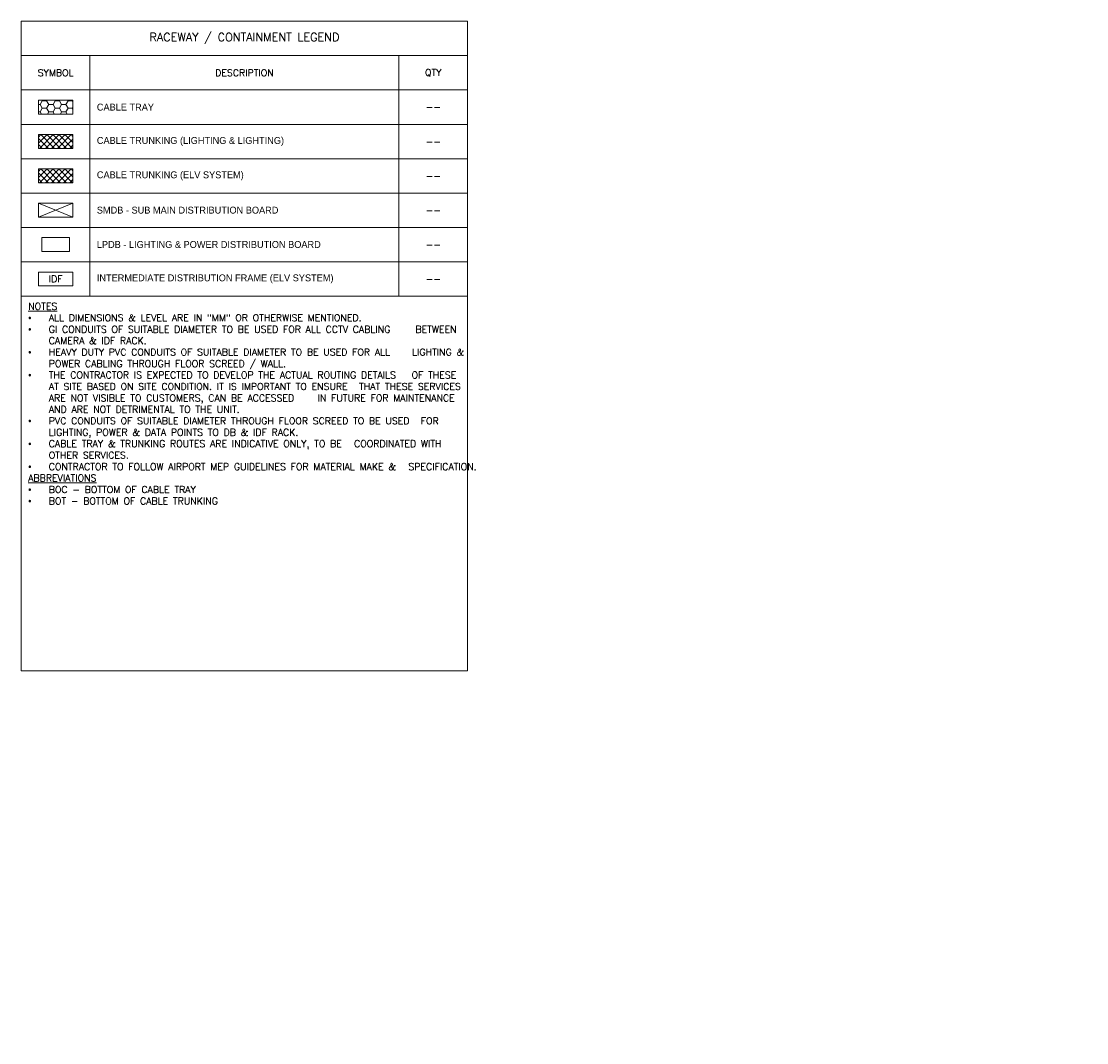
# Model space of a CAD drawing. Header units: millimetres. Extents: x -4747 to 55193, y -3459 to 48388.
# Tile 34 of 35: x 24159 to 39676, y -3459 to 11412. Entities that reach past the tile are written whole.
import ezdxf
from ezdxf.enums import TextEntityAlignment as Align

# ---------------------------------------------------------------- set-up
doc = ezdxf.new("R2010")
doc.units = ezdxf.units.MM
doc.header["$MEASUREMENT"] = 0
doc.layers.get('0').update_dxf_attribs({"lineweight": 5})
for name, color, linetype, lineweight, true_color in [('M-MEP-ELCT-TRAY', 7, 'Continuous', 20, 0x960000), ('M-MEP-ELCT-TRUNKING', 7, 'Continuous', 20, 0x960000), ('M-MEP-ELIT-EQUIP', 6, 'Continuous', 15, 0xff00ff), ('M-MEP-ELPR-EQUIP', 6, 'Continuous', 15, 0xff00ff)]:
    doc.layers.add(name, color=color, linetype=linetype, lineweight=lineweight, true_color=true_color)
doc.layers.add('M-MEP-GEN', color=7, linetype='Continuous', lineweight=20)
doc.styles.get("Standard").update_dxf_attribs({"font": 'romans.shx'})

# ---------------------------------------------------------------- blocks, each defined once
blk = doc.blocks.new('SMDB')
at = {"color": 0}
for p, q in [((-250, 200), (250, 0)), ((250, 200), (-250, 0))]:
    blk.add_line(p, q, dxfattribs=at)
blk.add_lwpolyline([(-250, 200), (250, 200), (250, 0), (-250, 0)], close=True, dxfattribs=at)
blk = doc.blocks.new('DB-TP')
at = {"color": 0}
blk.add_lwpolyline([(-200, 200), (200, 200), (200, 0), (-200, 0)], close=True, dxfattribs=at)
blk.add_solid([(-200, 0), (200, 200), (200, 0), (-200, 0)], dxfattribs=at)
blk = doc.blocks.new('IDF')
at = {"color": 0}
blk.add_lwpolyline([(-250, 200), (250, 200), (250, 0), (-250, 0)], close=True, dxfattribs=at)
blk.add_attdef('IDF', text='', height=100, dxfattribs=at).set_placement((0, 100), align=Align.MIDDLE_CENTER)

msp = doc.modelspace()

# ---------------------------------------------------------------- hatches: boundary and pattern name
at = {"layer": 'M-MEP-ELCT-TRAY'}
h = msp.add_hatch(dxfattribs=at)
h.set_pattern_fill('HONEY', color=256, scale=500)
h.set_pattern_definition([(0, (-1410.88, 20322.177), (93.75, 54.12659), [62.5, -125]), (120, (-1410.88, 20322.177), (-93.75, 54.12659), [62.5, -125]), (60, (-1410.88, 20322.177), (2e-14, 108.25318), [-125, 62.5])])
h.paths.add_polyline_path([(24408.6, 10261.8), (24408.6, 10061.8), (24908.6, 10061.8), (24908.6, 10261.8)])
at = {"layer": 'M-MEP-ELCT-TRUNKING'}
h = msp.add_hatch(dxfattribs=at)
h.set_pattern_fill('ANSI37', color=256, scale=500)
h.set_pattern_definition([(45, (-1410.88, 20322.18), (-44.19417, 44.19417), []), (135, (-1410.88, 20322.18), (-44.19417, -44.19417), [])])
h.paths.add_polyline_path([(24408.6, 9761.8), (24408.6, 9561.8), (24908.6, 9561.8), (24908.6, 9761.8)])
at = {"layer": 'M-MEP-ELCT-TRUNKING', "true_color": 0x0000ff}
h = msp.add_hatch(dxfattribs=at)
h.set_pattern_fill('ANSI37', color=5, scale=500)
h.set_pattern_definition([(45, (-1410.88, 19822.18), (-44.19417, 44.19417), []), (135, (-1410.88, 19822.18), (-44.19417, -44.19417), [])])
h.paths.add_polyline_path([(24408.6, 9261.8), (24408.6, 9061.8), (24908.6, 9061.8), (24908.6, 9261.8)])

# ---------------------------------------------------------------- linework, layer by layer
at = {"layer": 'M-MEP-ELCT-TRAY'}
msp.add_lwpolyline([(24408.6, 10261.8), (24908.6, 10261.8), (24908.6, 10061.8), (24408.6, 10061.8)], close=True, dxfattribs=at)
at = {"layer": 'M-MEP-ELCT-TRUNKING'}
msp.add_lwpolyline([(24408.6, 9761.8), (24908.6, 9761.8), (24908.6, 9561.8), (24408.6, 9561.8)], close=True, dxfattribs=at)
at = {"layer": 'M-MEP-ELCT-TRUNKING', "color": 5, "true_color": 0x0000ff}
msp.add_lwpolyline([(24408.6, 9261.8), (24908.6, 9261.8), (24908.6, 9061.8), (24408.6, 9061.8)], close=True, dxfattribs=at)
at = {"layer": 'M-MEP-GEN'}
for points in [[(24158.6, 11411.8), (30658.6, 11411.8), (30658.6, 10911.8), (24158.6, 10911.8)], [(25158.6, 10911.8), (25158.6, 10411.8), (24158.6, 10411.8), (24158.6, 10911.8)], [(25158.6, 10911.8), (29658.6, 10911.8), (29658.6, 10411.8), (25158.6, 10411.8)], [(30658.6, 10911.8), (30658.6, 10411.8), (29658.6, 10411.8), (29658.6, 10911.8)], [(25158.6, 10411.8), (25158.6, 9911.8), (24158.6, 9911.8), (24158.6, 10411.8)], [(25158.6, 10411.8), (29658.6, 10411.8), (29658.6, 9911.8), (25158.6, 9911.8)], [(30658.6, 10411.8), (30658.6, 9911.8), (29658.6, 9911.8), (29658.6, 10411.8)], [(25158.6, 9911.8), (25158.6, 9411.8), (24158.6, 9411.8), (24158.6, 9911.8)], [(25158.6, 9911.8), (29658.6, 9911.8), (29658.6, 9411.8), (25158.6, 9411.8)], [(30658.6, 9911.8), (30658.6, 9411.8), (29658.6, 9411.8), (29658.6, 9911.8)], [(25158.6, 9411.8), (25158.6, 8911.8), (24158.6, 8911.8), (24158.6, 9411.8)], [(25158.6, 9411.8), (29658.6, 9411.8), (29658.6, 8911.8), (25158.6, 8911.8)], [(30658.6, 9411.8), (30658.6, 8911.8), (29658.6, 8911.8), (29658.6, 9411.8)], [(25158.6, 8911.8), (25158.6, 8411.8), (24158.6, 8411.8), (24158.6, 8911.8)], [(25158.6, 8911.8), (29658.6, 8911.8), (29658.6, 8411.8), (25158.6, 8411.8)], [(30658.6, 8911.8), (30658.6, 8411.8), (29658.6, 8411.8), (29658.6, 8911.8)], [(25158.6, 8411.8), (25158.6, 7911.8), (24158.6, 7911.8), (24158.6, 8411.8)], [(25158.6, 8411.8), (29658.6, 8411.8), (29658.6, 7911.8), (25158.6, 7911.8)], [(30658.6, 8411.8), (30658.6, 7911.8), (29658.6, 7911.8), (29658.6, 8411.8)], [(25158.6, 7911.8), (25158.6, 7411.8), (24158.6, 7411.8), (24158.6, 7911.8)], [(25158.6, 7911.8), (29658.6, 7911.8), (29658.6, 7411.8), (25158.6, 7411.8)], [(30658.6, 7911.8), (30658.6, 7411.8), (29658.6, 7411.8), (29658.6, 7911.8)], [(30658.6, 7411.8), (24158.6, 7411.8), (24158.6, 1954.4), (30658.6, 1954.4)]]:
    msp.add_lwpolyline(points, close=True, dxfattribs=at)

# ---------------------------------------------------------------- block references
at = {"layer": 'M-MEP-ELIT-EQUIP'}
msp.add_blockref('IDF', (24658.6, 7561.8), dxfattribs=at).add_auto_attribs({'IDF': 'IDF'})
at = {"layer": 'M-MEP-ELPR-EQUIP'}
for name, p in [('SMDB', (24658.6, 8561.8)), ('DB-TP', (24658.6, 8061.8))]:
    msp.add_blockref(name, p, dxfattribs=at)

# ---------------------------------------------------------------- texts
at = {"layer": 'M-MEP-GEN'}
for s, width, heights, insert, char_height, attachment_point in [('RACEWAY / CONTAINMENT LEGEND', 4117.653, [0], (27408.6, 11161.8), 120, 5), ('{\\Fromans|c0;SYMBOL}', 924.81, [0], (24658.6, 10661.8), 100, 5), ('{\\Fromans|c0;DESCRIPTION}', 2962.405, [300], (27408.6, 10661.8), 100, 5), ('{\\Fromans|c0;QTY}', 907.863, [402.4], (30158.6, 10661.8), 100, 5), ('{\\fOswald Light|b0|i0|c0|p0;CABLE TRAY}', 4370.221, [0], (25258.6, 10161.8), 100, 4), ('--', 262.905, [0], (30158.6, 10161.8), 100, 5), ('{\\fOswald Light|b0|i0|c0|p0;CABLE TRUNKING (LIGHTING & LIGHTING)}', 4370.221, [0], (25258.6, 9661.8), 100, 4), ('--', 262.905, [0], (30158.6, 9661.8), 100, 5), ('{\\fOswald Light|b0|i0|c0|p0;CABLE TRUNKING (ELV SYSTEM)}', 4370.221, [0], (25258.6, 9161.8), 100, 4), ('--', 262.905, [0], (30158.6, 9161.8), 100, 5), ('{\\fOswald Light|b0|i0|c0|p0;SMDB - SUB MAIN DISTRIBUTION BOARD}', 4370.221, [0], (25258.6, 8661.8), 100, 4), ('--', 262.905, [0], (30158.6, 8661.8), 100, 5), ('{\\fOswald Light|b0|i0|c0|p0;LPDB - LIGHTING & POWER DISTRIBUTION BOARD}', 4370.221, [0], (25258.6, 8161.8), 100, 4), ('--', 262.905, [0], (30158.6, 8161.8), 100, 5), ('{\\fOswald Light|b0|i0|c0|p0;INTERMEDIATE DISTRIBUTION FRAME (ELV SYSTEM)}', 4370.221, [0], (25258.6, 7661.8), 100, 4), ('--', 262.905, [0], (30158.6, 7661.8), 100, 5)]:
    msp.add_mtext_dynamic_manual_height_columns(s, width=width, gutter_width=3324.7, heights=heights, dxfattribs=dict(at, insert=insert, char_height=char_height, attachment_point=attachment_point))
at = {"layer": 'M-MEP-GEN', "insert": (24258.6, 7311.8), "char_height": 100, "width": 6400, "attachment_point": 1}
msp.add_mtext('{\\Fsimplex|c0;\\LNOTES\\P\\pi-300,l300,t300;\\fSymbol|b0|i0|c2|p18;\\l·^I\\Fsimplex|c0;ALL DIMENSIONS & LEVEL ARE IN "MM" OR OTHERWISE MENTIONED.\\P\\fSymbol|b0|i0|c2|p18;·^I\\Fsimplex|c0;GI CONDUITS OF SUITABLE DIAMETER TO BE USED FOR ALL CCTV CABLING \\H1.65873x; \\H1.60287x; \\H0.37612x;BETWEEN CAMERA & IDF RACK.\\H2.26852x; \\H0.44082x;\\P\\fSymbol|b0|i0|c2|p18;·^I\\Fsimplex|c0;HEAVY DUTY PVC CONDUITS OF SUITABLE DIAMETER TO BE USED FOR ALL \\H1.62875x; \\H1.25203x; \\H0.49038x;LIGHTING & POWER CABLING THROUGH FLOOR SCREED / WALL.\\H1.81423x; \\H1.78823x; \\H0.30824x;\\P\\fSymbol|b0|i0|c2|p18;·^I\\Fsimplex|c0;THE CONTRACTOR IS EXPECTED TO DEVELOP THE ACTUAL ROUTING DETAILS \\H2.30658x; \\H0.43355x;OF THESE AT SITE BASED ON SITE CONDITION. IT IS IMPORTANT TO ENSURE \\H1.3978x; \\H0.71542x;THAT THESE SERVICES ARE NOT VISIBLE TO CUSTOMERS, CAN BE ACCESSED \\H1.63651x; \\H1.42819x; \\H0.42786x;IN FUTURE FOR MAINTENANCE AND ARE NOT DETRIMENTAL TO THE UNIT.\\H2.34235x; \\H0.42692x;\\P\\fSymbol|b0|i0|c2|p18;·^I\\Fsimplex|c0;PVC CONDUITS OF SUITABLE DIAMETER THROUGH FLOOR SCREED TO BE USED \\H1.38589x; \\H0.72156x;FOR LIGHTING, POWER & DATA POINTS TO DB & IDF RACK.\\H1.70471x; \\H0.58661x;\\P\\fSymbol|b0|i0|c2|p18;·^I\\Fsimplex|c0;CABLE TRAY & TRUNKING ROUTES ARE INDICATIVE ONLY, TO BE \\H1.59844x; \\H0.62561x;COORDINATED WITH OTHER SERVICES.\\H1.63386x; \\H0.61205x;\\P\\fSymbol|b0|i0|c2|p18;\\H0.99999x;·^I\\Fromans|c0;CONTRACTOR TO FOLLOW AIRPORT MEP GUIDELINES FOR MATERIAL \\H1.00001x;MAKE & \\H1.62206x; \\H0.6165x;SPECIFICATION.\\Fsimplex|c0;\\H1.62599x; \\H0.61502x;\\P\\pi0,l0,tz;\\LABBREVIATIONS\\H1.62467x; \\H0.61551x;\\P\\pi-300,l300,t300;\\fSymbol|b0|i0|c2|p18;\\l·^I\\Fsimplex|c0;BOC - BOTTOM OF CABLE TRAY\\H1.62512x; \\H0.61534x;\\P\\fSymbol|b0|i0|c2|p18;·^I\\Fsimplex|c0;BOT - BOTTOM OF CABLE TRUNKING\\H1.62497x; }', dxfattribs=at)

doc.saveas('drawing.dxf')
